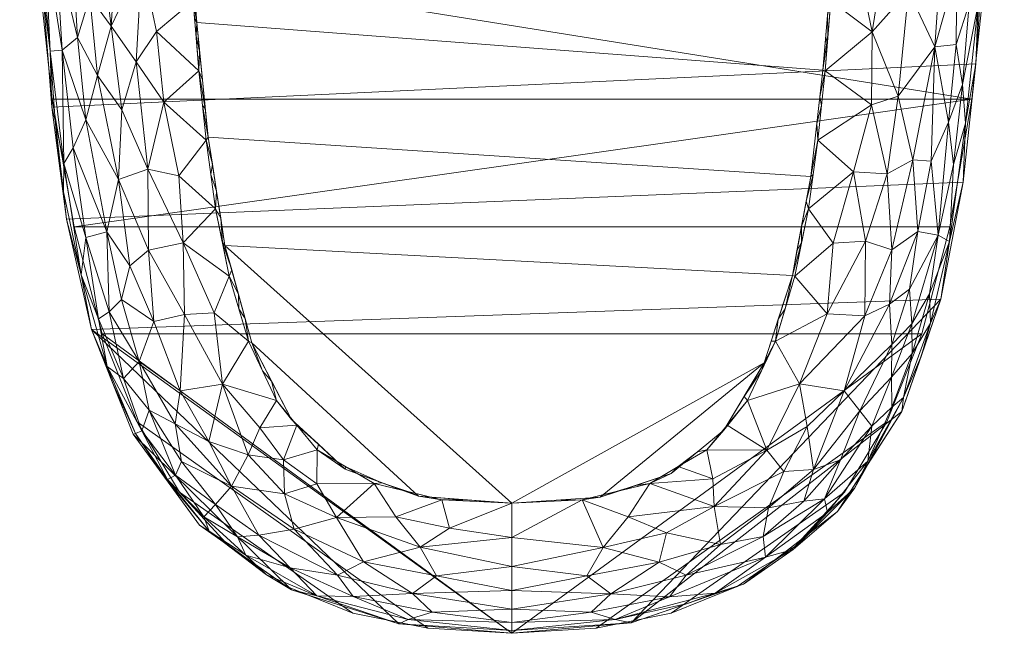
# Model space of a CAD drawing. Header units: millimetres. Extents: x -15489 to 15034, y -13406 to 13375.
# Tile 4 of 16: x -1077 to -699, y -3130 to -2894. Entities that reach past the tile are written whole.
import ezdxf

# ---------------------------------------------------------------- set-up
doc = ezdxf.new("R2010")
doc.units = ezdxf.units.MM
doc.layers.add('P-SANR-FIXT', color=6, linetype='Continuous', lineweight=9)

# ---------------------------------------------------------------- blocks, each defined once
blk = doc.blocks.new('CCAS1862-1320411S0_REVIT - LOVEN OPconc_ WC4_3L_150_250 w_o SC_SG-315076-_3D_')
at = {"layer": 'P-SANR-FIXT'}
mesh = blk.add_polyface(dxfattribs=at)
corners = [(0, -740, 400), (45.74, -735.92, 400), (88.93, -721.18, 400), (124.91, -693.2, 400), (149.71, -654.82, 400), (164.64, -611.66, 400), (173.21, -566.71, 400), (178.12, -521.16, 400), (181.2, -475.26, 400), (183.51, -429.59, 400), (185.28, -383.71, 400), (186.6, -337.95, 400), (187.54, -292.16, 400), (188.19, -246.19, 400), (188.6, -200.51, 400), (188.84, -154.61, 400), (188.95, -108.79, 400), (188.99, -63.01, 400), (189, -17, 400), (139, -17, 400), (-139, -17, 400), (-189, -17, 400), (-189, -60.57, 400), (-188.96, -103.98, 400), (-188.86, -147.4, 400), (-188.66, -190.86, 400), (-188.31, -234.17, 400), (-187.77, -277.72, 400), (-186.99, -320.97, 400), (-185.88, -364.52, 400), (-184.41, -407.84, 400), (-182.49, -451.26, 400), (-180.04, -494.6, 400), (-176.62, -537.85, 400), (-171.02, -580.91, 400), (-161.47, -623.25, 400), (-145.4, -663.5, 400), (-119.94, -698.45, 400), (-84.63, -723.34, 400), (-43.41, -736.36, 400)]
mesh.append_faces([[corners[k] for k in face] for face in [(22, 20, 21), (38, 36, 37)]], dxfattribs={"vtx0": -1})
mesh.append_faces([[corners[k] for k in face] for face in [(5, 35, 0, 1), (15, 19, 24, 25)]], dxfattribs={"vtx0": -1, "vtx1": -1, "vtx3": -1})
mesh.append_faces([[corners[k] for k in face] for face in [(39, 35, 36, 38)]], dxfattribs={"vtx0": -1, "vtx2": -1})
mesh.append_faces([[corners[k] for k in face] for face in [(20, 22, 23, 24)]], dxfattribs={"vtx0": -1, "vtx3": -1})
mesh.append_faces([[corners[k] for k in face] for face in [(16, 17, 19, 15), (4, 5, 1), (39, 0, 35), (19, 20, 24)]], dxfattribs={"vtx1": -1, "vtx2": -1})
mesh.append_faces([[corners[k] for k in face] for face in [(14, 15, 25, 26), (12, 13, 27, 28), (13, 14, 26, 27), (10, 11, 29, 30), (9, 10, 30, 31), (11, 12, 28, 29), (6, 7, 33, 34), (5, 6, 34, 35), (7, 8, 32, 33), (8, 9, 31, 32)]], dxfattribs={"vtx1": -1, "vtx3": -1})
mesh.append_faces([[corners[k] for k in face] for face in [(17, 18, 19), (2, 3, 4, 1)]], dxfattribs={"vtx2": -1})
mesh = blk.add_polyface(dxfattribs=at)
corners = [(-139, -97), (-137.78, -142.8), (-136.51, -188.38), (-135.15, -233.99), (-133.64, -279.39), (-131.89, -324.91), (-129.86, -370.08), (-127.43, -415.41), (-124.52, -460.43), (-121.01, -505.35), (-116.65, -549.32), (-110.19, -590.96), (-99.92, -628.34), (-84.62, -657.86), (-64.04, -676.92), (-35.85, -687.37), (0, -690), (0, -690, 95.97), (-26.95, -688.69, 94.74), (-52.91, -682.43, 90.83), (-74.78, -669.52, 82.36), (-90.43, -650.61, 71.42), (-101.2, -627.78, 62.16), (-108.62, -602.83, 55.06), (-113.78, -576.86, 49.55), (-117.43, -550.51, 45.19), (-120.18, -523.9, 41.79), (-122.45, -497.06, 39.24), (-124.46, -470.21, 37.28), (-126.25, -443.37, 35.37), (-127.86, -416.47, 33.46), (-129.29, -389.63, 31.58), (-130.57, -362.69, 29.73), (-131.73, -335.8, 27.93), (-132.77, -308.96, 26.19), (-133.73, -281.86, 24.49), (-134.66, -268.13, 89.1), (-135.56, -254.4, 153.71), (-136.4, -240.66, 218.33), (-137.21, -226.93, 282.94), (-137.35, -223.57, 292.98), (-137.51, -218.04, 302.01), (-137.67, -210.62, 309.57), (-137.82, -201.69, 315.26), (-137.96, -191.7, 318.8), (-138.07, -181.17, 320), (-138.62, -107.08, 320), (-139, -33, 320), (-132.77, -302.15), (-130.88, -347.5), (-128.64, -392.75), (-125.97, -437.92), (-122.76, -482.89), (-118.83, -527.34), (-113.42, -570.14), (-105.05, -609.65), (-92.27, -643.1), (-74.33, -667.39), (-49.94, -682.15), (-17.92, -688.69), (-39.93, -685.56, 92.78), (-63.84, -675.98, 86.6), (-82.6, -660.07, 76.89), (-111.2, -589.85, 52.31), (-118.81, -537.2, 43.49), (-121.31, -510.48, 40.52), (-125.36, -456.79, 36.32), (-128.57, -403.05, 32.52), (-129.93, -376.16, 30.66), (-132.25, -322.38, 27.06), (-132.33, -313.53), (-133.2, -290.77), (-131.39, -336.2), (-123.64, -471.66), (-130.37, -358.79), (-126.7, -426.67), (-125.25, -449.18), (-121.89, -494.12), (-115.03, -559.73), (-111.8, -580.55), (-107.62, -600.31), (-121.88, -503.77, 39.88), (-128.21, -409.76, 32.99), (-130.25, -369.43, 30.2), (-133.42, -285.08), (-131.13, -341.85), (-130.12, -364.44), (-127.06, -421.04), (-128.04, -404.08), (-131.99, -329.09, 27.5), (-119.92, -516.35), (-129.25, -381.42), (-133.25, -295.41, 25.34), (-131.15, -349.25, 28.83), (-127.06, -429.92, 34.41), (-123.45, -483.64, 38.26), (-115.6, -563.68, 47.37), (-104.91, -615.31, 58.61), (-95.81, -639.2, 66.79), (-117.74, -538.33), (-126.65, -436.65, 34.89), (-130.86, -355.97, 29.28), (-133.01, -302.18, 25.76), (-133.49, -288.64, 24.92), (-131.44, -342.52, 28.38), (-127.46, -423.19, 33.94), (-122.95, -490.35, 38.75), (-130.62, -353.14), (-131.64, -330.55), (-132.55, -307.84), (-126.34, -432.29), (-132.98, -296.46), (-102.49, -619), (-138.34, -144.12, 320), (-138.81, -70.04, 320)]
mesh.append_faces([[corners[k] for k in face] for face in [(0, 114, 47), (41, 39, 40)]], dxfattribs={"vtx0": -1})
mesh.append_faces([[corners[k] for k in face] for face in [(93, 74, 101), (95, 77, 106), (4, 36, 3), (1, 114, 0), (108, 69, 5), (2, 46, 1), (36, 4, 35), (77, 95, 52), (34, 70, 69), (74, 93, 107), (43, 38, 42), (66, 73, 28), (3, 113, 2), (63, 80, 23), (39, 41, 38), (38, 3, 37), (37, 3, 36), (29, 76, 66), (61, 58, 19), (83, 91, 68), (91, 83, 6), (101, 86, 32), (31, 88, 67), (58, 61, 14), (28, 52, 95), (57, 62, 13), (24, 79, 63), (80, 63, 11), (99, 26, 53), (56, 98, 12), (21, 13, 62), (73, 66, 8), (62, 57, 20), (26, 99, 64), (86, 101, 74), (111, 103, 71), (110, 105, 75), (69, 108, 89), (105, 110, 94), (103, 111, 92), (113, 3, 45)]], dxfattribs={"vtx0": -1, "vtx1": -1})
mesh.append_faces([[corners[k] for k in face] for face in [(43, 3, 38)]], dxfattribs={"vtx0": -1, "vtx1": -1, "vtx2": -1})
mesh.append_faces([[corners[k] for k in face] for face in [(1, 46, 114), (92, 111, 48), (69, 70, 5), (90, 26, 65), (85, 104, 33), (28, 73, 52), (82, 88, 7), (71, 103, 35), (23, 80, 55), (3, 43, 44), (29, 51, 76), (24, 54, 79), (38, 41, 42), (91, 31, 68), (78, 96, 25), (15, 18, 60), (12, 98, 22), (25, 10, 78), (65, 9, 90), (72, 33, 89), (27, 77, 9), (94, 110, 51), (20, 57, 14), (35, 4, 84), (30, 7, 87), (21, 56, 13), (63, 79, 11), (33, 72, 85), (10, 25, 64), (26, 90, 53), (14, 61, 20), (35, 84, 71), (109, 34, 102), (55, 97, 23), (89, 108, 72), (18, 15, 59), (7, 30, 82), (48, 102, 92), (9, 65, 81), (54, 24, 96), (22, 112, 12), (56, 21, 98), (34, 109, 70), (49, 93, 104), (77, 27, 106), (93, 49, 107), (102, 48, 109), (97, 55, 112)]], dxfattribs={"vtx0": -1, "vtx2": -1})
mesh.append_faces([[corners[k] for k in face] for face in [(31, 91, 50, 88)]], dxfattribs={"vtx0": -1, "vtx3": -1})
mesh.append_faces([[corners[k] for k in face] for face in [(86, 6, 32), (83, 32, 6), (100, 94, 51, 29), (87, 75, 105), (44, 45, 3), (85, 49, 104), (105, 30, 87), (76, 8, 66), (99, 10, 64), (58, 15, 60), (22, 97, 112), (81, 27, 9), (78, 54, 96), (82, 67, 88), (60, 19, 58), (17, 18, 59), (113, 46, 2)]], dxfattribs={"vtx1": -1, "vtx2": -1})
mesh.append_faces([[corners[k] for k in face] for face in [(59, 16, 17)]], dxfattribs={"vtx2": -1})
mesh = blk.add_polyface(dxfattribs=at)
corners = [(0, -690), (33.88, -687.75), (61.15, -678.58), (81.37, -661.99), (96.8, -636.14), (107.63, -602.57), (114.68, -564.45), (119.37, -523.7), (122.95, -481.57), (125.95, -439.25), (128.48, -396.73), (130.62, -354.23), (132.44, -311.42), (134.01, -268.76), (135.4, -225.91), (136.66, -183.02), (137.85, -140.13), (139, -97), (139, -33, 320), (138.62, -107.08, 320), (138.07, -181.17, 320), (137.96, -191.7, 318.8), (137.82, -201.69, 315.26), (137.67, -210.62, 309.57), (137.51, -218.04, 302.01), (137.35, -223.57, 292.98), (137.21, -226.93, 282.94), (136.4, -240.66, 218.33), (135.56, -254.4, 153.71), (134.66, -268.13, 89.1), (133.73, -281.86, 24.49), (132.77, -308.89, 26.18), (131.73, -335.77, 27.93), (130.57, -362.74, 29.74), (129.29, -389.63, 31.58), (127.86, -416.47, 33.46), (126.25, -443.41, 35.37), (124.46, -470.2, 37.28), (122.45, -497.06, 39.24), (120.18, -523.9, 41.79), (117.43, -550.52, 45.19), (113.77, -576.86, 49.54), (108.62, -602.83, 55.06), (101.2, -627.79, 62.17), (90.42, -650.61, 71.41), (74.78, -669.52, 82.35), (52.91, -682.43, 90.82), (26.95, -688.69, 94.74), (0, -690, 95.97), (16.94, -688.88), (47.51, -683.17), (71.26, -670.29), (89.08, -649.07), (102.21, -619.35), (111.15, -583.51), (117.02, -544.07), (121.16, -502.63), (124.45, -460.41), (127.22, -417.99), (129.55, -375.48), (131.53, -332.83), (133.22, -290.09), (133.25, -295.38, 25.34), (131.15, -349.26, 28.83), (128.57, -403.05, 32.52), (127.05, -429.94, 34.42), (123.45, -483.63, 38.26), (121.31, -510.48, 40.52), (115.6, -563.69, 47.37), (95.81, -639.2, 66.79), (82.6, -660.07, 76.88), (63.84, -675.97, 86.59), (39.93, -685.56, 92.78), (131.07, -343.53), (129.02, -386.11), (123.7, -470.99), (115.85, -554.26), (99.51, -627.74), (112.92, -573.98), (118.19, -533.89), (122.05, -492.1), (125.2, -449.83), (126.59, -428.62), (130.08, -364.86), (131.98, -322.12), (133.62, -279.43), (133.49, -288.62, 24.92), (128.93, -396.34, 32.05), (126.65, -436.67, 34.89), (123.96, -476.92, 37.77), (131.3, -338.18), (133.42, -284.76), (127.46, -423.2, 33.94), (131.44, -342.52, 28.38), (132.83, -300.76), (120.26, -513.17), (104.91, -615.31, 58.61), (127.85, -407.36), (111.2, -589.84, 52.3), (118.8, -537.21, 43.49), (122.95, -490.35, 38.75), (125.35, -456.8, 36.32), (129.93, -376.19, 30.66), (132.25, -322.33, 27.06), (133.03, -295.42), (132.51, -315.61, 26.62), (130.25, -369.46, 30.2), (125.8, -450.11, 35.85), (129.61, -382.91, 31.12), (131.99, -329.05, 27.49), (131.76, -327.48), (129.28, -380.79), (109.39, -593.04), (133.01, -302.13, 25.76), (132.21, -316.77), (132.64, -306.09), (138.34, -144.12, 320), (138.81, -70.04, 320)]
mesh.append_faces([[corners[k] for k in face] for face in [(26, 24, 25), (117, 17, 18)]], dxfattribs={"vtx0": -1})
mesh.append_faces([[corners[k] for k in face] for face in [(3, 45, 51), (5, 96, 53), (2, 46, 50), (58, 92, 82), (7, 39, 79), (36, 9, 88), (6, 68, 78), (37, 75, 101), (45, 3, 70), (51, 71, 2), (50, 72, 1), (92, 58, 35), (41, 78, 68), (40, 55, 99), (84, 103, 110), (16, 19, 15), (30, 85, 29), (14, 27, 13), (48, 49, 47), (71, 51, 45), (72, 50, 46), (27, 24, 26), (29, 13, 28), (17, 117, 16), (106, 83, 33), (99, 79, 39), (79, 99, 55), (62, 104, 86), (83, 106, 59), (111, 108, 74), (110, 109, 60), (109, 110, 103), (108, 111, 102)]], dxfattribs={"vtx0": -1, "vtx1": -1})
mesh.append_faces([[corners[k] for k in face] for face in [(22, 27, 14)]], dxfattribs={"vtx0": -1, "vtx1": -1, "vtx2": -1})
mesh.append_faces([[corners[k] for k in face] for face in [(43, 4, 77), (11, 93, 63), (37, 8, 75), (47, 49, 1), (5, 42, 96), (64, 58, 97), (66, 80, 8), (73, 32, 93), (36, 81, 9), (74, 108, 34), (87, 97, 10), (12, 113, 31), (67, 7, 95), (6, 40, 68), (2, 71, 46), (56, 38, 67), (1, 72, 47), (93, 11, 73), (62, 94, 104), (3, 44, 70), (82, 92, 65), (41, 54, 78), (33, 83, 11), (32, 73, 90), (5, 98, 42), (43, 77, 53), (102, 111, 59), (29, 85, 13), (10, 34, 87), (61, 30, 86), (9, 65, 88), (44, 3, 52), (7, 67, 39), (113, 115, 94), (27, 23, 24), (27, 22, 23), (34, 10, 74), (4, 43, 69), (65, 9, 82), (14, 20, 21), (57, 107, 101), (14, 116, 20), (54, 41, 98), (107, 57, 81), (59, 106, 102), (84, 105, 103), (31, 114, 12), (81, 36, 107), (98, 5, 112), (94, 62, 113), (105, 84, 114), (113, 12, 115), (15, 19, 116)]], dxfattribs={"vtx0": -1, "vtx2": -1})
mesh.append_faces([[corners[k] for k in face] for face in [(52, 4, 69), (90, 60, 109), (69, 44, 52), (95, 56, 67), (56, 80, 38), (112, 54, 98), (87, 64, 97), (89, 66, 8, 37), (96, 43, 53), (31, 105, 114), (63, 33, 11), (104, 61, 86), (14, 15, 116), (91, 85, 30, 61), (109, 32, 90), (27, 28, 13), (76, 55, 40, 6), (100, 38, 80, 66), (21, 22, 14), (75, 57, 101), (64, 35, 58), (117, 19, 16)]], dxfattribs={"vtx1": -1, "vtx2": -1})
mesh.append_faces([[corners[k] for k in face] for face in [(48, 0, 49)]], dxfattribs={"vtx2": -1})
mesh = blk.add_polyface(dxfattribs=at)
corners = [(0, -690), (-35.85, -687.37), (-64.04, -676.92), (-84.62, -657.86), (-99.92, -628.34), (-110.19, -590.96), (-116.65, -549.32), (-121.01, -505.35), (-124.52, -460.43), (-127.43, -415.41), (-129.86, -370.08), (-131.89, -324.91), (-133.64, -279.39), (-135.15, -233.99), (-136.51, -188.38), (-137.78, -142.8), (-139, -97), (139, -97), (137.85, -140.13), (136.66, -183.02), (135.4, -225.91), (134.01, -268.76), (132.44, -311.42), (130.62, -354.23), (128.48, -396.73), (125.95, -439.25), (122.95, -481.57), (119.37, -523.7), (114.68, -564.45), (107.63, -602.57), (96.8, -636.14), (81.37, -661.99), (61.15, -678.58), (33.88, -687.75)]
mesh.append_faces([[corners[k] for k in face] for face in [(18, 15, 16, 17), (33, 30, 31, 32)]], dxfattribs={"vtx0": -1})
mesh.append_faces([[corners[k] for k in face] for face in [(11, 23, 10), (21, 13, 20)]], dxfattribs={"vtx0": -1, "vtx1": -1})
mesh.append_faces([[corners[k] for k in face] for face in [(0, 5, 29, 30)]], dxfattribs={"vtx0": -1, "vtx1": -1, "vtx3": -1})
mesh.append_faces([[corners[k] for k in face] for face in [(20, 13, 14, 19), (24, 9, 10, 23), (25, 8, 9, 24), (19, 14, 15, 18)]], dxfattribs={"vtx0": -1, "vtx2": -1})
mesh.append_faces([[corners[k] for k in face] for face in [(3, 4, 1, 2)]], dxfattribs={"vtx1": -1})
mesh.append_faces([[corners[k] for k in face] for face in [(33, 0, 30), (25, 26, 8)]], dxfattribs={"vtx1": -1, "vtx2": -1})
mesh.append_faces([[corners[k] for k in face] for face in [(12, 13, 21, 22), (11, 12, 22, 23), (5, 6, 28, 29), (6, 7, 27, 28), (0, 1, 4, 5), (7, 8, 26, 27)]], dxfattribs={"vtx1": -1, "vtx3": -1})
mesh = blk.add_polyface(dxfattribs=at)
corners = [(0, -740, 440), (32.3, -738.04, 440), (61.06, -732.23, 440), (86.43, -721.97, 440), (108.59, -706.7, 440), (127.68, -685.83, 440), (143.86, -658.77, 440), (157.29, -624.96, 440), (168.13, -583.81, 440), (176.54, -534.73, 440), (182.68, -477.16, 440), (186.69, -410.51, 440), (188.75, -334.19, 440), (189, -247.64, 440), (186.89, -241.68, 440), (180.6, -235.85, 440), (170.28, -230.28, 440), (156.16, -225.11, 440), (138.55, -220.43, 440), (117.84, -216.36, 440), (94.5, -213, 440), (69.05, -210.4, 440), (42.06, -208.64, 440), (14.12, -207.75, 440), (-14.12, -207.75, 440), (-42.06, -208.64, 440), (-69.05, -210.4, 440), (-94.5, -213, 440), (-117.84, -216.36, 440), (-138.55, -220.43, 440), (-156.16, -225.11, 440), (-170.28, -230.28, 440), (-180.6, -235.85, 440), (-186.89, -241.68, 440), (-189, -247.64, 440), (-188.75, -334.19, 440), (-186.69, -410.51, 440), (-182.68, -477.16, 440), (-176.54, -534.73, 440), (-168.13, -583.81, 440), (-157.29, -624.96, 440), (-143.86, -658.77, 440), (-127.68, -685.83, 440), (-108.59, -706.7, 440), (-86.43, -721.97, 440), (-61.06, -732.23, 440), (-32.3, -738.04, 440)]
mesh.append_faces([[corners[k] for k in face] for face in [(9, 39, 8)]], dxfattribs={"vtx0": -1, "vtx1": -1})
mesh.append_faces([[corners[k] for k in face] for face in [(23, 36, 11, 22), (7, 40, 0)]], dxfattribs={"vtx0": -1, "vtx1": -1, "vtx2": -1})
mesh.append_faces([[corners[k] for k in face] for face in [(11, 36, 37, 10), (7, 0, 1, 6), (6, 1, 2, 5), (17, 12, 13, 16), (12, 17, 18)]], dxfattribs={"vtx0": -1, "vtx2": -1})
mesh.append_faces([[corners[k] for k in face] for face in [(36, 23, 24, 25), (12, 18, 19, 20)]], dxfattribs={"vtx0": -1, "vtx3": -1})
mesh.append_faces([[corners[k] for k in face] for face in [(44, 45, 42, 43)]], dxfattribs={"vtx1": -1})
mesh.append_faces([[corners[k] for k in face] for face in [(38, 39, 9, 37), (29, 30, 35, 28), (27, 28, 35, 26), (9, 10, 37), (21, 22, 12, 20), (11, 12, 22)]], dxfattribs={"vtx1": -1, "vtx2": -1})
mesh.append_faces([[corners[k] for k in face] for face in [(39, 40, 7, 8), (45, 46, 41, 42), (40, 41, 46, 0), (34, 35, 30, 31), (25, 26, 35, 36)]], dxfattribs={"vtx1": -1, "vtx3": -1})
mesh.append_faces([[corners[k] for k in face] for face in [(32, 33, 34, 31), (3, 4, 5, 2)]], dxfattribs={"vtx2": -1})
mesh.append_faces([[corners[k] for k in face] for face in [(13, 14, 15, 16)]], dxfattribs={"vtx3": -1})
mesh = blk.add_polyface(dxfattribs=at)
corners = [(0, -740, 401), (-32.3, -738.04, 401), (-61.06, -732.23, 401), (-86.43, -721.97, 401), (-108.59, -706.7, 401), (-127.68, -685.83, 401), (-143.86, -658.77, 401), (-157.29, -624.96, 401), (-168.13, -583.81, 401), (-176.54, -534.73, 401), (-182.68, -477.16, 401), (-186.69, -410.51, 401), (-188.75, -334.19, 401), (-189, -247.64, 401), (-186.89, -241.68, 401), (-180.6, -235.85, 401), (-170.28, -230.28, 401), (-156.16, -225.11, 401), (-138.55, -220.43, 401), (-117.84, -216.36, 401), (-94.5, -213, 401), (-69.05, -210.4, 401), (-42.06, -208.64, 401), (-14.12, -207.75, 401), (14.12, -207.75, 401), (42.06, -208.64, 401), (69.05, -210.4, 401), (94.5, -213, 401), (117.84, -216.36, 401), (138.55, -220.43, 401), (156.16, -225.11, 401), (170.28, -230.28, 401), (180.6, -235.85, 401), (186.89, -241.68, 401), (189, -247.64, 401), (188.75, -334.19, 401), (186.69, -410.51, 401), (182.68, -477.16, 401), (176.54, -534.73, 401), (168.13, -583.81, 401), (157.29, -624.96, 401), (143.86, -658.77, 401), (127.68, -685.83, 401), (108.59, -706.7, 401), (86.43, -721.97, 401), (61.06, -732.23, 401), (32.3, -738.04, 401)]
mesh.append_faces([[corners[k] for k in face] for face in [(7, 40, 0)]], dxfattribs={"vtx0": -1, "vtx1": -1, "vtx2": -1})
mesh.append_faces([[corners[k] for k in face] for face in [(9, 38, 39, 8), (36, 24, 25), (7, 0, 1, 6), (6, 1, 2, 5), (17, 12, 13, 16), (12, 17, 18)]], dxfattribs={"vtx0": -1, "vtx2": -1})
mesh.append_faces([[corners[k] for k in face] for face in [(12, 18, 19, 20)]], dxfattribs={"vtx0": -1, "vtx3": -1})
mesh.append_faces([[corners[k] for k in face] for face in [(44, 45, 42, 43)]], dxfattribs={"vtx1": -1})
mesh.append_faces([[corners[k] for k in face] for face in [(29, 30, 35, 28), (27, 28, 35, 26), (9, 10, 38), (23, 24, 11, 22), (21, 22, 12, 20), (11, 12, 22)]], dxfattribs={"vtx1": -1, "vtx2": -1})
mesh.append_faces([[corners[k] for k in face] for face in [(36, 37, 11, 24)]], dxfattribs={"vtx1": -1, "vtx2": -1, "vtx3": -1})
mesh.append_faces([[corners[k] for k in face] for face in [(39, 40, 7, 8), (45, 46, 41, 42), (40, 41, 46, 0), (37, 38, 10, 11), (34, 35, 30, 31), (25, 26, 35, 36)]], dxfattribs={"vtx1": -1, "vtx3": -1})
mesh.append_faces([[corners[k] for k in face] for face in [(32, 33, 34, 31), (3, 4, 5, 2)]], dxfattribs={"vtx2": -1})
mesh.append_faces([[corners[k] for k in face] for face in [(13, 14, 15, 16)]], dxfattribs={"vtx3": -1})
mesh = blk.add_polyface(dxfattribs=at)
corners = [(0, -740, 440), (-32.3, -738.04, 440), (-61.06, -732.23, 440), (-86.43, -721.97, 440), (-108.59, -706.7, 440), (-127.68, -685.83, 440), (-143.86, -658.77, 440), (-157.29, -624.96, 440), (-168.13, -583.81, 440), (-176.54, -534.73, 440), (-182.68, -477.16, 440), (-186.69, -410.51, 440), (-188.75, -334.19, 440), (-189, -247.64, 440), (-189, -247.64, 401), (-188.75, -334.19, 401), (-186.69, -410.51, 401), (-182.68, -477.16, 401), (-176.54, -534.73, 401), (-168.13, -583.81, 401), (-157.29, -624.96, 401), (-143.86, -658.77, 401), (-127.68, -685.83, 401), (-108.59, -706.7, 401), (-86.43, -721.97, 401), (-61.06, -732.23, 401), (-32.3, -738.04, 401), (0, -740, 401)]
mesh.append_faces([[corners[k] for k in face] for face in [(7, 20, 21, 6), (23, 4, 5, 22), (26, 1, 2, 25), (25, 2, 3, 24), (24, 3, 4, 23)]], dxfattribs={"vtx0": -1, "vtx2": -1})
mesh.append_faces([[corners[k] for k in face] for face in [(11, 12, 15, 16), (9, 10, 17, 18), (8, 9, 18, 19), (10, 11, 16, 17), (7, 8, 19, 20), (5, 6, 21, 22)]], dxfattribs={"vtx1": -1, "vtx3": -1})
mesh.append_faces([[corners[k] for k in face] for face in [(27, 0, 1, 26)]], dxfattribs={"vtx2": -1})
mesh.append_faces([[corners[k] for k in face] for face in [(12, 13, 14, 15)]], dxfattribs={"vtx3": -1})
mesh = blk.add_polyface(dxfattribs=at)
corners = [(189, -247.64, 440), (188.75, -334.19, 440), (186.69, -410.51, 440), (182.68, -477.16, 440), (176.54, -534.73, 440), (168.13, -583.81, 440), (157.29, -624.96, 440), (143.86, -658.77, 440), (127.68, -685.83, 440), (108.59, -706.7, 440), (86.43, -721.97, 440), (61.06, -732.23, 440), (32.3, -738.04, 440), (0, -740, 440), (0, -740, 401), (32.3, -738.04, 401), (61.06, -732.23, 401), (86.43, -721.97, 401), (108.59, -706.7, 401), (127.68, -685.83, 401), (143.86, -658.77, 401), (157.29, -624.96, 401), (168.13, -583.81, 401), (176.54, -534.73, 401), (182.68, -477.16, 401), (186.69, -410.51, 401), (188.75, -334.19, 401), (189, -247.64, 401)]
mesh.append_faces([[corners[k] for k in face] for face in [(7, 20, 21, 6), (23, 4, 5, 22), (26, 1, 2, 25), (25, 2, 3, 24), (24, 3, 4, 23)]], dxfattribs={"vtx0": -1, "vtx2": -1})
mesh.append_faces([[corners[k] for k in face] for face in [(11, 12, 15, 16), (9, 10, 17, 18), (8, 9, 18, 19), (10, 11, 16, 17), (7, 8, 19, 20), (5, 6, 21, 22)]], dxfattribs={"vtx1": -1, "vtx3": -1})
mesh.append_faces([[corners[k] for k in face] for face in [(27, 0, 1, 26)]], dxfattribs={"vtx2": -1})
mesh.append_faces([[corners[k] for k in face] for face in [(12, 13, 14, 15)]], dxfattribs={"vtx3": -1})
mesh = blk.add_polyface(dxfattribs=at)
corners = [(132.91, -482.94, 68.41), (122.45, -497.06, 39.24), (124.46, -470.2, 37.28), (150.19, -454.16, 124.62), (163.44, -415.1, 175.78), (159.66, -462.39, 170.99), (178.12, -521.16, 400), (174.13, -544.05, 335.38), (178.91, -498.32, 354.7), (142.89, -479.68, 103.27), (138.32, -508.94, 96.14), (170.77, -484.87, 248.14), (175.51, -498.09, 300.03), (170.49, -513.74, 262.72), (138.17, -455.61, 78.54), (145.72, -431.02, 99.85), (180.78, -452.47, 337.29), (183.51, -429.59, 400), (181.2, -475.26, 400), (148.2, -533.69, 145.88), (152.18, -493.14, 146.17), (176.22, -449.56, 276.69), (120.18, -523.9, 41.79), (162.31, -514.72, 206.86), (126.25, -443.41, 35.37), (172.91, -529.11, 298.49), (168.35, -451, 216.36), (164.47, -482.58, 204.94), (167.54, -543.65, 261.88), (137.96, -536.95, 106.46)]
mesh.append_faces([[corners[k] for k in face] for face in [(6, 8, 18), (1, 10, 22)]], dxfattribs={"vtx0": -1, "vtx1": -1})
mesh.append_faces([[corners[k] for k in face] for face in [(3, 4, 5), (6, 7, 8), (0, 9, 10), (11, 12, 13), (3, 14, 15), (19, 10, 20), (16, 12, 21), (23, 19, 20), (20, 9, 3), (14, 3, 9), (12, 16, 8), (8, 7, 25), (12, 11, 21), (20, 3, 5), (26, 27, 5), (18, 8, 16), (25, 12, 8), (11, 26, 21), (26, 11, 27), (28, 23, 13), (23, 20, 27), (26, 5, 4), (5, 27, 20), (23, 27, 11), (0, 2, 14), (10, 9, 20), (1, 0, 10), (9, 0, 14), (10, 29, 22), (25, 13, 12), (11, 13, 23)]], dxfattribs={"vtx0": -1, "vtx1": -1, "vtx2": -1})
mesh.append_faces([[corners[k] for k in face] for face in [(0, 1, 2), (16, 17, 18), (14, 2, 24)]], dxfattribs={"vtx0": -1, "vtx2": -1})
mesh = blk.add_polyface(dxfattribs=at)
corners = [(-122.45, -497.06, 39.24), (-120.18, -523.9, 41.79), (-136.42, -508.75, 89.2), (-175.1, -476.38, 280.83), (-179.33, -472.93, 331.22), (-177.22, -437.77, 280.48), (-153.84, -506.69, 159.05), (-144.31, -520.46, 123.57), (-149.79, -538.85, 155.61), (-142.08, -482.05, 100.92), (-124.46, -470.21, 37.28), (-151.48, -467.95, 134.45), (-144.63, -452.12, 101.55), (-180.2, -483.82, 365.58), (-181.59, -456.17, 360.62), (-180.04, -494.6, 400), (-177.3, -516.32, 347.35), (-176.62, -537.85, 400), (-181.26, -472.93, 400), (-172.72, -515.97, 284.45), (-172.13, -448.15, 241.46), (-168.77, -478.51, 230.55), (-163.61, -542.66, 232.32), (-166.76, -511.08, 233.05), (-159.16, -525.64, 194.8), (-166.54, -457.2, 207.33), (-159.96, -459.53, 171.51), (-162.09, -495.5, 196.63), (-172.02, -559.44, 330.54), (-133.62, -535.9, 90.34), (-134.76, -455.95, 66.73), (-175.44, -543.03, 361.7)]
mesh.append_faces([[corners[k] for k in face] for face in [(15, 16, 17)]], dxfattribs={"vtx0": -1, "vtx1": -1})
mesh.append_faces([[corners[k] for k in face] for face in [(3, 4, 5), (6, 7, 8), (9, 2, 7), (11, 12, 9), (13, 14, 4), (14, 13, 18), (4, 19, 16), (20, 21, 3), (22, 23, 24), (25, 26, 27), (28, 16, 19), (23, 27, 24), (9, 6, 11), (6, 8, 24), (6, 24, 27), (21, 23, 3), (23, 22, 19), (6, 27, 26), (21, 27, 23), (29, 7, 2), (7, 6, 9), (29, 2, 1), (2, 9, 0), (10, 9, 30), (12, 30, 9), (26, 11, 6), (13, 16, 15), (13, 4, 16), (31, 17, 16), (21, 20, 25), (21, 25, 27), (3, 19, 4), (19, 3, 23)]], dxfattribs={"vtx0": -1, "vtx1": -1, "vtx2": -1})
mesh.append_faces([[corners[k] for k in face] for face in [(0, 1, 2), (10, 0, 9), (15, 18, 13)]], dxfattribs={"vtx1": -1, "vtx2": -1})
mesh = blk.add_polyface(dxfattribs=at)
corners = [(173.21, -566.71, 400), (174.13, -544.05, 335.38), (178.12, -521.16, 400), (168.01, -589.42, 343.1), (164.64, -611.66, 400), (131.09, -562.75, 95.62), (117.43, -550.52, 45.19), (137.96, -536.95, 106.46), (121.01, -617.31, 108.18), (123.3, -590.12, 88.7), (135.71, -589.28, 132.05), (144.03, -563.52, 145.52), (153.91, -558.05, 187.51), (145.87, -592.61, 178.6), (120.18, -523.9, 41.79), (162.31, -514.72, 206.86), (160.91, -558.63, 227.83), (148.2, -533.69, 145.88), (138.32, -508.94, 96.14), (113.77, -576.86, 49.54), (108.62, -602.83, 55.06), (155.8, -585.64, 223.71), (163.65, -587.04, 283.25), (152.58, -607.79, 234.63), (153.47, -621.12, 266.65), (169.52, -559.84, 298.66), (172.91, -529.11, 298.49), (144.98, -613.58, 200.66), (135.45, -617.99, 162.84), (170.49, -513.74, 262.72), (167.54, -543.65, 261.88), (160.27, -609.6, 298.56)]
mesh.append_faces([[corners[k] for k in face] for face in [(0, 1, 2), (19, 9, 20)]], dxfattribs={"vtx0": -1, "vtx1": -1})
mesh.append_faces([[corners[k] for k in face] for face in [(0, 3, 1), (5, 6, 7), (8, 9, 10), (11, 12, 13), (15, 16, 12), (17, 7, 18), (10, 5, 11), (9, 19, 5), (21, 22, 23), (24, 23, 22), (25, 26, 1), (23, 27, 21), (10, 13, 28), (13, 21, 27), (20, 9, 8), (10, 9, 5), (11, 17, 12), (29, 26, 30), (12, 21, 13), (21, 12, 16), (12, 17, 15), (1, 3, 25), (30, 22, 16), (31, 22, 3), (7, 17, 11), (10, 11, 13), (5, 7, 11), (30, 26, 25), (25, 22, 30), (22, 25, 3), (21, 16, 22), (30, 16, 15)]], dxfattribs={"vtx0": -1, "vtx1": -1, "vtx2": -1})
mesh.append_faces([[corners[k] for k in face] for face in [(3, 0, 4), (7, 6, 14), (5, 19, 6)]], dxfattribs={"vtx0": -1, "vtx2": -1})
mesh = blk.add_polyface(dxfattribs=at)
corners = [(-139.51, -592.82, 150.62), (-126.26, -589.99, 98.44), (-125.73, -617.46, 124.61), (-133.62, -535.9, 90.34), (-120.18, -523.9, 41.79), (-117.43, -550.51, 45.19), (-149.79, -538.85, 155.61), (-144.31, -520.46, 123.57), (-139.86, -561.62, 127.31), (-113.78, -576.86, 49.55), (-108.62, -602.83, 55.06), (-127.9, -564.23, 85.63), (-155.58, -585.73, 222.5), (-151.02, -565.7, 178.78), (-146.68, -598.83, 189.56), (-172.02, -559.44, 330.54), (-163.64, -587.93, 284.75), (-165.39, -602.29, 343.89), (-175.44, -543.03, 361.7), (-172.14, -570.33, 365.24), (-173.82, -559.38, 400), (-161.47, -623.25, 400), (-171.02, -580.91, 400), (-163.61, -542.66, 232.32), (-168.53, -553.52, 280.54), (-176.62, -537.85, 400), (-159.16, -525.64, 194.8), (-172.72, -515.97, 284.45), (-149.89, -611.73, 224.71), (-154.7, -616.55, 265.79), (-158.72, -619.13, 309.63), (-137.52, -620.23, 174.98), (-114.35, -616.89, 86.4), (-177.3, -516.32, 347.35)]
mesh.append_faces([[corners[k] for k in face] for face in [(9, 11, 5)]], dxfattribs={"vtx0": -1, "vtx1": -1})
mesh.append_faces([[corners[k] for k in face] for face in [(0, 1, 2), (6, 7, 8), (11, 1, 8), (12, 13, 14), (15, 16, 17), (18, 19, 20), (11, 3, 5), (12, 23, 13), (24, 16, 15), (3, 11, 8), (8, 1, 0), (8, 0, 13), (13, 6, 8), (26, 6, 13), (15, 27, 24), (23, 12, 24), (14, 28, 12), (12, 29, 16), (12, 28, 29), (3, 8, 7), (23, 26, 13), (11, 9, 1), (17, 16, 30), (0, 31, 14), (0, 14, 13), (16, 24, 12), (23, 24, 27), (10, 32, 1), (19, 18, 15), (19, 17, 22), (19, 15, 17), (18, 33, 15)]], dxfattribs={"vtx0": -1, "vtx1": -1, "vtx2": -1})
mesh.append_faces([[corners[k] for k in face] for face in [(3, 4, 5), (17, 21, 22), (19, 22, 20), (18, 20, 25)]], dxfattribs={"vtx0": -1, "vtx2": -1})
mesh.append_faces([[corners[k] for k in face] for face in [(9, 10, 1)]], dxfattribs={"vtx1": -1, "vtx2": -1})
mesh = blk.add_polyface(dxfattribs=at)
corners = [(-125.73, -617.46, 124.61), (-126.26, -589.99, 98.44), (-114.35, -616.89, 86.4), (-108.62, -602.83, 55.06), (-101.2, -627.78, 62.16), (-111.2, -644.26, 115.76), (-137.52, -620.23, 174.98), (-139.51, -592.82, 150.62), (-90.43, -650.61, 71.42), (-87.78, -673.41, 117.1), (-96.75, -661.09, 108.22), (-82.6, -660.07, 76.89), (-127.44, -646.81, 178.42), (-143.19, -635.59, 231.25), (-129.32, -659.46, 217.5), (-139.35, -654.26, 258.19), (-149.16, -642.12, 291.74), (-155.48, -637.46, 348.03), (-158.72, -619.13, 309.63), (-161.47, -623.25, 400), (-165.39, -602.29, 343.89), (-154.7, -616.55, 265.79), (-116.38, -666.29, 181.08), (-145.4, -663.5, 400), (-153.44, -643.37, 400), (-144.54, -663.25, 357.08), (-74.78, -669.52, 82.36), (-129.23, -679.24, 294.26), (-142.12, -662.19, 314.23), (-149.89, -611.73, 224.71), (-163.64, -587.93, 284.75), (-146.68, -598.83, 189.56), (-101.29, -671.38, 145.43), (-126.89, -673.93, 253.5)]
mesh.append_faces([[corners[k] for k in face] for face in [(11, 10, 8)]], dxfattribs={"vtx0": -1, "vtx1": -1})
mesh.append_faces([[corners[k] for k in face] for face in [(0, 1, 2), (4, 5, 2), (0, 6, 7), (9, 10, 11), (12, 13, 6), (13, 14, 15), (16, 17, 18), (8, 10, 5), (19, 20, 17), (21, 13, 16), (12, 6, 0), (16, 18, 21), (16, 13, 15), (5, 12, 0), (22, 12, 5), (12, 22, 14), (27, 28, 15), (28, 17, 16), (25, 17, 28), (24, 17, 25), (29, 13, 21), (21, 18, 30), (20, 18, 17), (29, 6, 13), (29, 31, 6), (0, 2, 5), (32, 5, 10), (16, 15, 28), (33, 15, 14), (12, 14, 13), (32, 22, 5)]], dxfattribs={"vtx0": -1, "vtx1": -1, "vtx2": -1})
mesh.append_faces([[corners[k] for k in face] for face in [(2, 3, 4)]], dxfattribs={"vtx0": -1, "vtx2": -1})
mesh.append_faces([[corners[k] for k in face] for face in [(4, 8, 5), (23, 24, 25), (11, 26, 9), (24, 19, 17)]], dxfattribs={"vtx1": -1, "vtx2": -1})
mesh = blk.add_polyface(dxfattribs=at)
corners = [(160.7, -620.82, 344.68), (157.18, -633.24, 400), (150.32, -649.42, 340.87), (153.64, -632.52, 300.37), (145.7, -641.62, 262.56), (133.58, -654.52, 225.23), (145.8, -629.01, 232.37), (101.2, -627.79, 62.17), (121.01, -617.31, 108.18), (110.43, -644.09, 113.07), (135.45, -617.99, 162.84), (135.71, -589.28, 132.05), (108.62, -602.83, 55.06), (90.42, -650.61, 71.41), (138.17, -660.47, 272.3), (97.85, -669.66, 131.53), (127.54, -646.83, 178.85), (113.28, -660.54, 155.54), (160.27, -609.6, 298.56), (168.01, -589.42, 343.1), (136.55, -673.85, 328.98), (145.77, -653.12, 304.94), (153.47, -621.12, 266.65), (144.98, -613.58, 200.66), (115.7, -677.11, 211.39), (145.87, -592.61, 178.6), (152.58, -607.79, 234.63), (163.65, -587.04, 283.25), (164.64, -611.66, 400), (137.31, -674.01, 400), (149.71, -654.82, 400), (82.6, -660.07, 76.88)]
mesh.append_faces([[corners[k] for k in face] for face in [(29, 2, 30), (30, 2, 1)]], dxfattribs={"vtx0": -1, "vtx1": -1})
mesh.append_faces([[corners[k] for k in face] for face in [(0, 1, 2), (3, 0, 2), (4, 5, 6), (7, 8, 9), (10, 8, 11), (10, 9, 8), (4, 14, 5), (13, 9, 15), (16, 9, 10), (17, 15, 9), (18, 19, 0), (20, 21, 2), (3, 4, 22), (16, 23, 6), (16, 24, 17), (16, 17, 9), (10, 25, 23), (10, 23, 16), (26, 6, 23), (26, 22, 6), (27, 18, 22), (6, 22, 4), (18, 3, 22), (3, 18, 0), (3, 2, 21), (0, 19, 28), (3, 21, 4), (16, 6, 5), (21, 14, 4), (5, 24, 16)]], dxfattribs={"vtx0": -1, "vtx1": -1, "vtx2": -1})
mesh.append_faces([[corners[k] for k in face] for face in [(8, 7, 12), (0, 28, 1)]], dxfattribs={"vtx0": -1, "vtx2": -1})
mesh.append_faces([[corners[k] for k in face] for face in [(13, 7, 9), (31, 13, 15)]], dxfattribs={"vtx1": -1, "vtx2": -1})
mesh = blk.add_polyface(dxfattribs=at)
corners = [(107.89, -707.82, 356.1), (88.93, -721.18, 400), (77.99, -724.54, 343.18), (77.09, -680.67, 116.45), (74.78, -669.52, 82.35), (97.85, -669.66, 131.53), (97.26, -710.75, 302.29), (96.48, -702.76, 246.33), (120.02, -688.27, 281.02), (136.55, -673.85, 328.98), (150.32, -649.42, 340.87), (131.6, -684.12, 364.45), (82.6, -660.07, 76.88), (112.1, -689.18, 243.48), (106.92, -707.19, 400), (60.46, -725.94, 289.88), (98.45, -691.84, 203.27), (79.99, -705.85, 213.19), (124.91, -693.2, 400), (137.31, -674.01, 400), (121.07, -693.58, 327.57), (66.9, -717.64, 246.19), (138.17, -660.47, 272.3), (113.28, -660.54, 155.54), (104.31, -677.81, 172.81), (77.64, -691.31, 150.91), (115.7, -677.11, 211.39), (126.15, -673.37, 247.17), (133.58, -654.52, 225.23), (145.77, -653.12, 304.94)]
mesh.append_faces([[corners[k] for k in face] for face in [(12, 5, 4), (18, 11, 19)]], dxfattribs={"vtx0": -1, "vtx1": -1})
mesh.append_faces([[corners[k] for k in face] for face in [(0, 1, 2), (3, 4, 5), (6, 7, 8), (9, 10, 11), (13, 8, 7), (6, 2, 15), (2, 6, 0), (16, 7, 17), (20, 0, 6), (20, 11, 0), (21, 7, 6), (8, 22, 9), (23, 24, 5), (16, 25, 24), (26, 27, 13), (7, 21, 17), (16, 13, 7), (26, 16, 24), (16, 17, 25), (5, 24, 25), (24, 23, 26), (11, 10, 19), (26, 28, 27), (9, 11, 20), (11, 18, 0), (20, 8, 9), (8, 20, 6), (3, 5, 25), (22, 8, 27), (26, 13, 16), (13, 27, 8), (22, 27, 28), (22, 29, 9)]], dxfattribs={"vtx0": -1, "vtx1": -1, "vtx2": -1})
mesh.append_faces([[corners[k] for k in face] for face in [(0, 18, 14)]], dxfattribs={"vtx0": -1, "vtx2": -1})
mesh.append_faces([[corners[k] for k in face] for face in [(14, 1, 0)]], dxfattribs={"vtx1": -1, "vtx2": -1})
mesh = blk.add_polyface(dxfattribs=at)
corners = [(-116.25, -700.81, 358.18), (-118.34, -695.23, 316.86), (-102.17, -709.99, 327.29), (-94.2, -717.49, 363.61), (-102.28, -710.89, 400), (-144.54, -663.25, 357.08), (-132.26, -680.88, 335.56), (-132.67, -680.97, 400), (-66.96, -717.61, 246.19), (-97.19, -702.27, 246.34), (-83.68, -699.95, 195.87), (-129.32, -659.46, 217.5), (-116.38, -666.29, 181.08), (-107.67, -683.46, 202.72), (-105.44, -702.87, 286.85), (-85.18, -714.8, 279.09), (-142.12, -662.19, 314.23), (-129.23, -679.24, 294.26), (-139.35, -654.26, 258.19), (-126.89, -673.93, 253.5), (-87.38, -686.43, 154.58), (-113.78, -690.46, 257.57), (-101.29, -671.38, 145.43), (-74.89, -725.57, 339.38), (-84.63, -723.34, 400), (-119.94, -698.45, 400), (-145.4, -663.5, 400), (-87.78, -673.41, 117.1), (-74.89, -682.57, 118.33), (-96.75, -661.09, 108.22)]
mesh.append_faces([[corners[k] for k in face] for face in [(0, 1, 2), (3, 4, 0), (5, 6, 7), (8, 9, 10), (11, 12, 13), (14, 2, 1), (14, 15, 2), (16, 17, 6), (3, 0, 2), (18, 19, 17), (13, 10, 9), (16, 6, 5), (13, 20, 10), (19, 13, 21), (22, 20, 13), (9, 8, 15), (9, 15, 14), (2, 15, 23), (14, 21, 9), (6, 17, 1), (1, 17, 21), (1, 0, 6), (14, 1, 21), (7, 6, 0), (3, 23, 24), (3, 2, 23), (9, 21, 13), (19, 21, 17), (27, 28, 20), (27, 22, 29), (22, 27, 20), (19, 11, 13), (12, 22, 13)]], dxfattribs={"vtx0": -1, "vtx1": -1, "vtx2": -1})
mesh.append_faces([[corners[k] for k in face] for face in [(3, 24, 4)]], dxfattribs={"vtx0": -1, "vtx2": -1})
mesh.append_faces([[corners[k] for k in face] for face in [(4, 25, 0), (25, 7, 0), (7, 26, 5)]], dxfattribs={"vtx1": -1, "vtx2": -1})
mesh = blk.add_polyface(dxfattribs=at)
corners = [(0, -723.58, 224.18), (-38.16, -724.75, 246.07), (-28.95, -717.87, 202.61), (-60.93, -725.8, 289.88), (-74.89, -725.57, 339.38), (-85.18, -714.8, 279.09), (-56.95, -712.5, 202.74), (-66.96, -717.61, 246.19), (-35.22, -706.96, 159.64), (0, -703.18, 138.17), (0, -714.38, 180.94), (-83.68, -699.95, 195.87), (-67.34, -695.47, 148.47), (-44.63, -695.27, 123.97), (-30.68, -731.89, 289.8), (-24.02, -699.61, 128.48), (-26.95, -688.69, 94.74), (0, -690, 95.97), (-39.8, -734.68, 333.8), (0, -738.97, 355.8), (-43.41, -736.36, 400), (0, -735.89, 311.71), (0, -730.75, 267.8), (0, -740, 400), (-52.91, -682.43, 90.83), (-74.89, -682.57, 118.33), (-74.78, -669.52, 82.36), (-84.63, -723.34, 400), (-87.38, -686.43, 154.58), (-87.78, -673.41, 117.1)]
mesh.append_faces([[corners[k] for k in face] for face in [(16, 13, 24), (24, 25, 26), (27, 4, 20), (9, 15, 17)]], dxfattribs={"vtx0": -1, "vtx1": -1})
mesh.append_faces([[corners[k] for k in face] for face in [(0, 1, 2), (3, 4, 5), (6, 1, 7), (6, 11, 12), (3, 7, 1), (13, 8, 12), (1, 14, 3), (12, 8, 6), (6, 8, 2), (18, 19, 20), (18, 20, 4), (21, 18, 14), (5, 7, 3), (15, 8, 13), (3, 18, 4), (22, 14, 1), (3, 14, 18), (10, 2, 8), (6, 2, 1), (11, 28, 12), (12, 28, 25), (12, 25, 24), (6, 7, 11), (24, 13, 12), (9, 8, 15), (15, 13, 16), (25, 29, 26)]], dxfattribs={"vtx0": -1, "vtx1": -1, "vtx2": -1})
mesh.append_faces([[corners[k] for k in face] for face in [(8, 9, 10), (15, 16, 17), (2, 10, 0)]], dxfattribs={"vtx0": -1, "vtx2": -1})
mesh.append_faces([[corners[k] for k in face] for face in [(23, 20, 19)]], dxfattribs={"vtx1": -1})
mesh.append_faces([[corners[k] for k in face] for face in [(22, 21, 14), (21, 19, 18), (0, 22, 1)]], dxfattribs={"vtx1": -1, "vtx2": -1})
mesh = blk.add_polyface(dxfattribs=at)
corners = [(39.58, -734.72, 333.8), (60.46, -725.94, 289.88), (77.99, -724.54, 343.18), (77.64, -691.31, 150.91), (52.91, -682.43, 90.82), (77.09, -680.67, 116.45), (44.64, -695.29, 124.06), (59.36, -701.37, 159.35), (56.52, -712.63, 202.74), (66.9, -717.64, 246.19), (37.95, -724.78, 246.07), (0, -738.97, 355.8), (45.74, -735.92, 400), (0, -740, 400), (30.38, -731.93, 289.8), (28.67, -717.9, 202.61), (67.33, -728.55, 400), (35.03, -706.99, 159.64), (0, -703.18, 138.17), (26.95, -688.69, 94.74), (0, -714.38, 180.94), (0, -730.75, 267.8), (0, -735.89, 311.71), (0, -723.58, 224.18), (0, -690, 95.97), (63.84, -675.97, 86.59), (74.78, -669.52, 82.35), (79.99, -705.85, 213.19), (97.26, -710.75, 302.29), (88.93, -721.18, 400)]
mesh.append_faces([[corners[k] for k in face] for face in [(11, 12, 13), (19, 18, 24)]], dxfattribs={"vtx0": -1})
mesh.append_faces([[corners[k] for k in face] for face in [(23, 10, 21), (25, 5, 4), (12, 0, 16)]], dxfattribs={"vtx0": -1, "vtx1": -1})
mesh.append_faces([[corners[k] for k in face] for face in [(0, 1, 2), (3, 4, 5), (6, 3, 7), (8, 9, 10), (1, 0, 14), (8, 10, 15), (2, 16, 0), (0, 12, 11), (17, 18, 19), (1, 10, 9), (10, 14, 21), (17, 15, 20), (8, 27, 9), (23, 15, 10), (8, 15, 17), (22, 14, 0), (1, 14, 10), (1, 9, 28), (3, 27, 7), (6, 17, 19), (7, 17, 6), (7, 8, 17), (8, 7, 27), (6, 4, 3)]], dxfattribs={"vtx0": -1, "vtx1": -1, "vtx2": -1})
mesh.append_faces([[corners[k] for k in face] for face in [(17, 20, 18), (0, 11, 22), (2, 29, 16)]], dxfattribs={"vtx0": -1, "vtx2": -1})
mesh.append_faces([[corners[k] for k in face] for face in [(19, 4, 6), (23, 20, 15), (22, 21, 14), (25, 26, 5)]], dxfattribs={"vtx1": -1, "vtx2": -1})

msp = doc.modelspace()

# ---------------------------------------------------------------- block references
at = {"layer": 'P-SANR-FIXT'}
msp.add_blockref('CCAS1862-1320411S0_REVIT - LOVEN OPconc_ WC4_3L_150_250 w_o SC_SG-315076-_3D_', (-887.87, -2390.12), dxfattribs=at)

doc.saveas('drawing.dxf')
